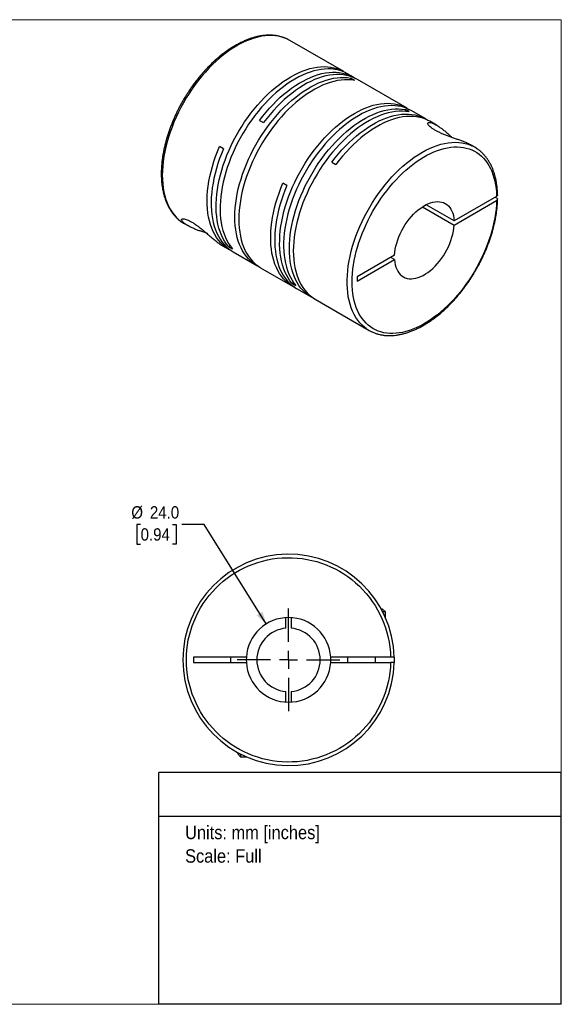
# Model space of a CAD drawing. Header units: millimetres. Extents: x 0 to 432, y 0 to 279.
# Tile 2 of 2: x 278 to 432, y 0 to 279. Entities that reach past the tile are written whole.
import ezdxf
from ezdxf.enums import TextEntityAlignment as Align

# ---------------------------------------------------------------- set-up
doc = ezdxf.new("R2010")
doc.units = ezdxf.units.MM
doc.linetypes.add('SLD-Solid', pattern=[0])
doc.layers.add('SLD-0', color=7, linetype='SLD-Solid', lineweight=25)
doc.layers.add('TEXT', color=140, linetype='SLD-Solid', lineweight=25)
doc.styles.add('SLDTEXTSTYLE0', font='GOTHIC.TTF', dxfattribs={"width": 0.913})
doc.dimstyles.new('SLDDIMSTYLE0', dxfattribs={"dimtxt": 3.5, "dimasz": 3.5, "dimexe": 0, "dimexo": 0.0625, "dimgap": 0.875, "dimtad": 0, "dimtih": 1, "dimtoh": 1, "dimdec": 1, "dimrnd": 1e-09, "dimzin": 4, "dimdsep": 46, "dimtxsty": 'SLDTEXTSTYLE0', "dimsah": 1, "dimcen": 0, "dimadec": 0, "dimazin": 1, "dimtfac": 1, "dimtdec": 1, "dimtofl": 0, "dimtmove": 0, "dimatfit": 3, "dimfxl": 0, "dimfrac": 2, "dimtolj": 1, "dimtzin": 12, "dimarcsym": 0})

# ---------------------------------------------------------------- blocks, each defined once
blk = doc.blocks.new('SW_NOTE_0')
at = {"layer": 'TEXT', "color": 0, "insert": (0, 4.87), "char_height": 3.81, "attachment_point": 1, "style": 'SLDTEXTSTYLE0'}
blk.add_mtext('Units: mm [inches]', dxfattribs=at)
blk = doc.blocks.new('SW_NOTE_0_1')
at = {"layer": 'TEXT', "color": 0, "insert": (0, 4.87), "char_height": 3.81, "attachment_point": 1, "style": 'SLDTEXTSTYLE0'}
blk.add_mtext('Scale: Full', dxfattribs=at)
blk = doc.blocks.new('Block1')
at = {"layer": 'TEXT'}
for p, q in [((431.8, 65.76), (317.5, 65.76)), ((317.5, 0), (317.5, 65.76)), ((431.8, 0), (431.8, 65.76)), ((317.5, 53.39), (431.8, 53.39)), ((431.8, 0), (317.5, 0))]:
    blk.add_line(p, q, dxfattribs=at)
at = {"layer": 'TEXT', "color": 140}
for name, p in [('SW_NOTE_0', (324.99, 45.8)), ('SW_NOTE_0_1', (324.99, 39.13))]:
    blk.add_blockref(name, p, dxfattribs=at)
at = {"layer": 'TEXT', "color": 140, "style": 'SLDTEXTSTYLE0', "width": 0.913, "flags": 2}
for tag, height, p in [('AUTOATTR0', 4.23, (353.81, 56.71)), ('AUTOATTR1_0', 4.76, (333.82, 29.88)), ('AUTOATTR1_1', 4.76, (322.1, 23.73)), ('AUTOATTR1_2', 4.76, (337.78, 17.57))]:
    blk.add_attdef(tag, text='', height=height, dxfattribs=at).set_placement(p, align=Align.BOTTOM_LEFT)
blk = doc.blocks.new('Block2')
at = {"color": 7, "linetype": 'SLD-Solid', "lineweight": 18}
for p, q in [((0, 279.4), (431.8, 279.4)), ((0, 279.4), (0, 0)), ((431.8, 279.4), (431.8, 0)), ((0, 0), (431.8, 0))]:
    blk.add_line(p, q, dxfattribs=at)
blk = doc.blocks.new('_D_5')
at = {"layer": 'SLD-0'}
for p, q in [((312.35, 136.16), (311.28, 136.16)), ((311.28, 136.16), (311.28, 130.61)), ((321.4, 136.16), (322.46, 136.16)), ((322.46, 136.16), (322.46, 130.61)), ((330.39, 136.16), (324.04, 136.16)), ((348, 107.92), (330.39, 136.16)), ((311.28, 130.61), (312.35, 130.61)), ((322.46, 130.61), (321.4, 130.61))]:
    blk.add_line(p, q, dxfattribs=at)
blk.add_solid([(348, 107.92), (347, 111.42), (345.3, 110.36)], dxfattribs=at)
at = {"layer": 'SLD-0', "char_height": 3.5, "attachment_point": 1, "style": 'SLDTEXTSTYLE0'}
for s, insert in [('%%c', (309.71, 141.34)), ('24.0', (314.99, 141.34)), ('0.94', (312.35, 135.08))]:
    blk.add_mtext(s, dxfattribs=dict(at, insert=insert))
blk = doc.blocks.new('SW_CENTERMARKSYMBOL_2')
at = {"layer": 'SLD-0', "color": 0}
for p, q in [((0, 5.08), (0, 14.54)), ((-5.08, 0), (-14.54, 0)), ((0, 0), (-2.54, 0)), ((0, 0), (0, 2.54)), ((0, 0), (0, -2.54)), ((0, 0), (2.54, 0)), ((5.08, 0), (14.54, 0)), ((0, -5.08), (0, -14.54))]:
    blk.add_line(p, q, dxfattribs=at)

msp = doc.modelspace()

# ---------------------------------------------------------------- linework, layer by layer
for p, q in [((370.01, 264.69), (354.73, 273.51)), ((372.76, 263.1), (371.14, 264.03)), ((373.11, 262.19), (371.98, 262.84)), ((371.98, 262.84), (371.98, 262.34)), ((388.04, 254.28), (373.9, 262.44)), ((388.6, 253.25), (387.46, 253.9)), ((387.46, 253.9), (387.46, 253.4)), ((393.34, 251.22), (389.17, 253.63)), ((346.1, 250.84), (347.23, 250.18)), ((396.33, 249.49), (394.47, 250.56)), ((335.88, 242.77), (334.75, 243.42)), ((407.2, 243.22), (406.19, 243.8)), ((366.68, 238.96), (367.81, 238.31)), ((353.91, 232.36), (352.78, 233.01)), ((413.41, 229.27), (401.38, 222.33)), ((401.38, 222.33), (393.44, 226.91)), ((401.38, 221.1), (413.41, 228.05)), ((413.05, 229.07), (413.41, 228.86)), ((392.38, 226.3), (401.38, 221.1)), ((324.74, 221.54), (325.74, 220.96)), ((335.6, 215.27), (337.46, 214.19)), ((337.73, 215.26), (337.29, 215.01)), ((337.29, 215.01), (338.42, 214.35)), ((338.59, 213.54), (345.31, 209.66)), ((384.44, 212.55), (373.82, 206.42)), ((373.82, 205.19), (384.44, 211.33)), ((384.44, 211.33), (383.38, 211.94)), ((346.44, 209.01), (355.49, 203.79)), ((355.76, 204.85), (355.32, 204.6)), ((355.32, 204.6), (356.45, 203.94)), ((373.82, 206.42), (373.82, 205.19)), ((356.63, 203.13), (360.8, 200.72)), ((361.93, 200.07), (377.2, 191.25)), ((381.05, 112.14), (380.67, 112.14)), ((381.85, 111.34), (381.05, 112.14)), ((353.6, 106.71), (353.6, 109.72)), ((355.1, 109.72), (355.1, 106.71)), ((381.85, 111.34), (381.09, 111.34)), ((381.85, 109.73), (381.85, 111.34)), ((342.38, 98.49), (327.35, 98.49)), ((327.35, 98.49), (327.35, 96.99)), ((337.85, 98.49), (337.85, 96.99)), ((342.38, 98.49), (342.35, 97.74)), ((383.34, 98.49), (366.33, 98.49)), ((371.05, 98.49), (371.05, 96.99)), ((379.05, 96.99), (379.05, 98.49)), ((327.35, 96.99), (342.38, 96.99)), ((342.35, 97.74), (342.38, 96.99)), ((366.33, 96.99), (383.34, 96.99)), ((353.6, 85.77), (353.6, 88.77)), ((355.1, 88.77), (355.1, 85.77)), ((339.95, 71.42), (339.95, 71.04)), ((339.95, 71.04), (340.75, 70.24)), ((340.75, 71), (340.75, 70.24)), ((340.75, 70.24), (342.36, 70.24))]:
    msp.add_line(p, q)
at = {"flags": 128}
for points in [[(353.91, 273.93), (353.33, 274.18), (352.47, 274.47), (351.58, 274.68), (350.66, 274.83), (349.71, 274.9), (348.73, 274.9), (347.73, 274.83), (346.71, 274.68), (345.66, 274.47), (344.61, 274.18), (343.54, 273.82), (342.46, 273.39), (341.37, 272.89), (340.28, 272.33), (339.19, 271.7), (338.1, 271), (337.01, 270.24), (335.93, 269.43), (334.86, 268.55), (333.8, 267.62), (332.76, 266.64), (331.74, 265.6), (330.74, 264.52), (329.76, 263.39), (328.81, 262.22), (327.89, 261.01), (327, 259.76), (326.14, 258.49), (325.32, 257.18), (324.54, 255.85), (323.8, 254.49), (323.1, 253.12), (322.44, 251.73), (321.83, 250.33), (321.27, 248.92), (320.76, 247.51), (320.29, 246.1), (319.88, 244.7), (319.52, 243.3), (319.22, 241.91), (318.97, 240.54), (318.77, 239.18), (318.63, 237.85), (318.55, 236.55), (318.52, 235.27), (318.55, 234.02), (318.63, 232.81), (318.78, 231.64), (318.97, 230.52), (319.22, 229.43), (319.53, 228.4), (319.89, 227.42), (320.3, 226.48), (320.76, 225.61), (321.28, 224.79), (321.84, 224.04), (322.45, 223.34), (323.11, 222.71), (323.81, 222.15), (323.93, 222.06)], [(354.73, 273.51), (354.15, 273.82), (353.91, 273.93)], [(337.29, 215.01), (336.72, 215.74), (336.19, 216.54), (335.71, 217.39), (335.29, 218.3), (334.91, 219.26), (334.59, 220.27), (334.32, 221.34), (334.11, 222.44), (333.95, 223.59), (333.85, 224.78), (333.8, 226.01), (333.81, 227.27), (333.87, 228.56), (333.99, 229.88), (334.16, 231.22), (334.39, 232.58), (334.68, 233.95), (335.01, 235.34), (335.4, 236.74), (335.84, 238.14), (336.33, 239.55), (336.87, 240.95), (337.46, 242.34), (338.09, 243.73), (338.77, 245.1), (339.49, 246.46), (340.26, 247.79), (341.06, 249.11), (341.89, 250.39), (342.77, 251.64), (343.67, 252.86), (344.6, 254.05), (345.56, 255.19), (346.55, 256.29), (347.56, 257.34), (348.59, 258.35), (349.63, 259.3), (350.69, 260.2), (351.76, 261.04), (352.84, 261.82), (353.92, 262.54), (355.01, 263.2), (356.09, 263.8), (357.18, 264.33), (358.26, 264.79), (359.33, 265.18), (360.39, 265.51), (361.43, 265.76), (362.46, 265.94), (363.47, 266.05), (364.45, 266.09), (365.41, 266.06), (366.35, 265.96), (367.25, 265.78), (368.12, 265.53), (368.96, 265.21), (369.76, 264.83), (370.52, 264.37), (370.56, 264.34)], [(371.14, 264.03), (370.89, 264.17), (370.09, 264.56), (369.25, 264.88), (368.38, 265.13), (367.48, 265.3), (366.54, 265.41), (365.58, 265.44), (364.6, 265.4), (363.59, 265.29), (362.56, 265.11), (361.52, 264.85), (360.46, 264.53), (359.39, 264.14), (358.31, 263.67), (357.23, 263.15), (356.14, 262.55), (355.05, 261.89), (353.97, 261.17), (352.89, 260.38), (351.82, 259.54), (350.76, 258.64), (349.72, 257.69), (348.69, 256.69), (347.68, 255.64), (346.7, 254.54), (345.73, 253.39), (344.8, 252.21), (343.9, 250.99), (343.03, 249.74), (342.19, 248.45), (341.39, 247.14), (340.63, 245.81), (339.9, 244.45), (339.23, 243.08), (338.59, 241.69), (338, 240.29), (337.46, 238.89), (336.97, 237.49), (336.53, 236.09), (336.14, 234.69), (335.81, 233.3), (335.52, 231.92), (335.29, 230.57), (335.12, 229.22), (335, 227.91), (334.94, 226.62), (334.93, 225.36), (334.98, 224.13), (335.08, 222.94), (335.24, 221.79), (335.45, 220.68), (335.72, 219.62), (336.04, 218.61), (336.42, 217.64), (336.84, 216.74), (337.32, 215.88), (337.85, 215.09), (338.42, 214.35)], [(345.89, 209.36), (345.84, 209.38), (345.07, 209.81), (344.33, 210.31), (343.64, 210.88), (342.99, 211.51), (342.38, 212.2), (341.83, 212.96), (341.32, 213.77), (340.86, 214.65), (340.45, 215.58), (340.09, 216.56), (339.79, 217.59), (339.54, 218.67), (339.35, 219.79), (339.21, 220.96), (339.13, 222.16), (339.1, 223.4), (339.13, 224.67), (339.21, 225.97), (339.35, 227.3), (339.54, 228.64), (339.79, 230.01), (340.09, 231.39), (340.45, 232.78), (340.86, 234.18), (341.32, 235.59), (341.83, 236.99), (342.38, 238.39), (342.99, 239.78), (343.64, 241.16), (344.33, 242.53), (345.07, 243.88), (345.84, 245.21), (346.66, 246.51), (347.51, 247.78), (348.39, 249.03), (349.31, 250.23), (350.25, 251.4), (351.22, 252.53), (352.21, 253.61), (353.23, 254.65), (354.26, 255.63), (355.31, 256.57), (356.38, 257.44), (357.45, 258.26), (358.53, 259.03), (359.61, 259.73), (360.7, 260.36), (361.79, 260.93), (362.87, 261.44), (363.95, 261.88), (365.01, 262.25), (366.07, 262.55), (367.11, 262.77), (368.13, 262.93), (369.13, 263.02), (370.1, 263.03), (371.06, 262.97), (371.98, 262.84)], [(346.1, 250.84), (347.02, 252.03), (347.97, 253.19), (348.95, 254.31), (349.95, 255.38), (350.97, 256.4), (352.01, 257.37), (353.06, 258.29), (354.13, 259.15), (355.21, 259.95), (356.29, 260.7), (357.37, 261.38), (358.46, 262), (359.55, 262.55), (360.63, 263.04), (361.7, 263.46), (362.76, 263.81), (363.81, 264.09), (364.85, 264.29), (365.86, 264.43), (366.86, 264.5), (367.83, 264.49), (368.77, 264.41), (369.69, 264.26), (370.57, 264.04), (371.42, 263.74), (372.23, 263.38), (373.01, 262.95), (373.32, 262.75)], [(373.9, 262.44), (373.37, 262.73), (372.55, 263.09), (371.7, 263.38), (370.82, 263.61), (369.9, 263.76), (368.96, 263.84), (367.99, 263.84), (366.99, 263.78), (365.98, 263.64), (364.95, 263.43), (363.9, 263.15), (362.83, 262.8), (361.76, 262.39), (360.68, 261.9), (359.59, 261.35), (358.51, 260.73), (357.42, 260.05), (356.34, 259.3), (355.26, 258.5), (354.2, 257.63), (353.14, 256.72), (352.1, 255.74), (351.08, 254.72), (350.08, 253.65), (349.1, 252.54), (348.15, 251.38), (347.23, 250.18)], [(373.11, 262.19), (372.19, 262.32), (371.24, 262.38), (370.26, 262.36), (369.26, 262.28), (368.24, 262.12), (367.2, 261.89), (366.14, 261.59), (365.08, 261.22), (364, 260.79), (362.92, 260.28), (361.83, 259.71), (360.75, 259.07), (359.66, 258.37), (358.58, 257.61), (357.51, 256.79), (356.44, 255.91), (355.39, 254.98), (354.36, 253.99), (353.34, 252.96), (352.35, 251.88), (351.38, 250.75), (350.44, 249.58), (349.52, 248.37), (348.64, 247.13), (347.79, 245.86), (346.97, 244.55), (346.2, 243.23), (345.46, 241.88), (344.77, 240.51), (344.12, 239.13), (343.51, 237.74), (342.96, 236.34), (342.45, 234.93), (341.99, 233.53), (341.58, 232.13), (341.22, 230.74), (340.92, 229.36), (340.67, 227.99), (340.48, 226.64), (340.34, 225.32), (340.26, 224.02), (340.23, 222.75), (340.26, 221.51), (340.34, 220.3), (340.48, 219.14), (340.67, 218.01), (340.92, 216.94), (341.22, 215.9), (341.58, 214.92), (341.99, 213.99), (342.45, 213.12), (342.96, 212.3), (343.51, 211.55), (344.12, 210.85), (344.77, 210.22), (345.46, 209.66), (346.2, 209.16), (346.44, 209.01)], [(355.32, 204.6), (354.75, 205.33), (354.22, 206.13), (353.74, 206.98), (353.32, 207.89), (352.94, 208.85), (352.62, 209.86), (352.35, 210.93), (352.14, 212.03), (351.98, 213.18), (351.88, 214.37), (351.83, 215.6), (351.84, 216.86), (351.9, 218.15), (352.02, 219.47), (352.19, 220.81), (352.42, 222.17), (352.71, 223.54), (353.04, 224.93), (353.43, 226.33), (353.87, 227.73), (354.36, 229.14), (354.9, 230.54), (355.49, 231.93), (356.13, 233.32), (356.8, 234.69), (357.53, 236.05), (358.29, 237.38), (359.09, 238.7), (359.92, 239.98), (360.8, 241.24), (361.7, 242.46), (362.63, 243.64), (363.6, 244.78), (364.58, 245.88), (365.59, 246.93), (366.62, 247.94), (367.66, 248.89), (368.72, 249.79), (369.79, 250.63), (370.87, 251.41), (371.95, 252.13), (373.04, 252.79), (374.13, 253.39), (375.21, 253.92), (376.29, 254.38), (377.36, 254.77), (378.42, 255.1), (379.46, 255.35), (380.49, 255.53), (381.5, 255.65), (382.48, 255.68), (383.44, 255.65), (384.38, 255.55), (385.28, 255.37), (386.15, 255.12), (386.99, 254.8), (387.79, 254.42), (388.55, 253.96), (388.59, 253.93)], [(389.17, 253.63), (388.92, 253.76), (388.12, 254.15), (387.28, 254.47), (386.41, 254.72), (385.51, 254.89), (384.58, 255), (383.61, 255.03), (382.63, 254.99), (381.62, 254.88), (380.59, 254.7), (379.55, 254.44), (378.49, 254.12), (377.42, 253.73), (376.34, 253.27), (375.26, 252.74), (374.17, 252.14), (373.08, 251.48), (372, 250.76), (370.92, 249.98), (369.85, 249.13), (368.79, 248.24), (367.75, 247.28), (366.72, 246.28), (365.71, 245.23), (364.73, 244.13), (363.77, 242.98), (362.83, 241.8), (361.93, 240.58), (361.06, 239.33), (360.22, 238.04), (359.42, 236.73), (358.66, 235.4), (357.94, 234.04), (357.26, 232.67), (356.62, 231.28), (356.04, 229.88), (355.5, 228.48), (355, 227.08), (354.56, 225.68), (354.17, 224.28), (353.84, 222.89), (353.55, 221.52), (353.33, 220.16), (353.15, 218.82), (353.03, 217.5), (352.97, 216.21), (352.96, 214.95), (353.01, 213.72), (353.11, 212.53), (353.27, 211.38), (353.48, 210.27), (353.75, 209.21), (354.07, 208.2), (354.45, 207.23), (354.88, 206.33), (355.35, 205.47), (355.88, 204.68), (356.45, 203.94)], [(361.37, 200.42), (361.33, 200.44), (360.55, 200.87), (359.82, 201.37), (359.12, 201.94), (358.47, 202.57), (357.87, 203.26), (357.31, 204.02), (356.8, 204.83), (356.34, 205.71), (355.93, 206.64), (355.58, 207.62), (355.28, 208.65), (355.03, 209.73), (354.83, 210.85), (354.69, 212.02), (354.61, 213.22), (354.58, 214.46), (354.61, 215.73), (354.69, 217.03), (354.83, 218.36), (355.03, 219.7), (355.28, 221.07), (355.58, 222.45), (355.93, 223.84), (356.34, 225.24), (356.8, 226.65), (357.31, 228.05), (357.87, 229.45), (358.47, 230.84), (359.12, 232.22), (359.82, 233.59), (360.55, 234.94), (361.33, 236.27), (362.14, 237.57), (362.99, 238.84), (363.88, 240.09), (364.79, 241.29), (365.73, 242.46), (366.7, 243.59), (367.7, 244.67), (368.71, 245.71), (369.75, 246.69), (370.8, 247.63), (371.86, 248.5), (372.93, 249.33), (374.02, 250.09), (375.1, 250.79), (376.19, 251.42), (377.27, 252), (378.36, 252.5), (379.43, 252.94), (380.5, 253.31), (381.55, 253.61), (382.59, 253.83), (383.61, 253.99), (384.61, 254.08), (385.59, 254.09), (386.54, 254.03), (387.46, 253.9)], [(388.6, 253.25), (387.67, 253.38), (386.72, 253.44), (385.74, 253.42), (384.74, 253.34), (383.72, 253.18), (382.68, 252.95), (381.63, 252.65), (380.56, 252.28), (379.49, 251.85), (378.41, 251.34), (377.32, 250.77), (376.23, 250.13), (375.15, 249.43), (374.07, 248.67), (372.99, 247.85), (371.93, 246.97), (370.88, 246.04), (369.85, 245.05), (368.83, 244.02), (367.84, 242.94), (366.87, 241.81), (365.92, 240.64), (365.01, 239.43), (364.12, 238.19), (363.27, 236.92), (362.46, 235.61), (361.68, 234.29), (360.95, 232.94), (360.25, 231.57), (359.6, 230.19), (359, 228.8), (358.44, 227.4), (357.93, 225.99), (357.47, 224.59), (357.07, 223.19), (356.71, 221.8), (356.41, 220.42), (356.16, 219.05), (355.97, 217.7), (355.83, 216.38), (355.74, 215.08), (355.71, 213.81), (355.74, 212.57), (355.83, 211.36), (355.97, 210.2), (356.16, 209.07), (356.41, 208), (356.71, 206.96), (357.07, 205.98), (357.47, 205.05), (357.93, 204.18), (358.44, 203.37), (359, 202.61), (359.6, 201.91), (360.25, 201.28), (360.95, 200.72), (361.68, 200.22), (361.93, 200.07)], [(366.68, 238.96), (367.6, 240.16), (368.55, 241.31), (369.53, 242.43), (370.53, 243.5), (371.55, 244.52), (372.59, 245.49), (373.64, 246.41), (374.71, 247.27), (375.78, 248.08), (376.86, 248.82), (377.95, 249.5), (379.04, 250.12), (380.12, 250.67), (381.2, 251.16), (382.28, 251.58), (383.34, 251.93), (384.39, 252.21), (385.43, 252.42), (386.44, 252.55), (387.43, 252.62), (388.4, 252.61), (389.35, 252.53), (390.26, 252.38), (391.15, 252.16), (392, 251.87), (392.81, 251.5), (393.59, 251.07), (393.9, 250.87)], [(394.47, 250.56), (394.2, 250.72), (393.39, 251.11), (392.54, 251.42), (391.65, 251.67), (390.73, 251.84), (389.79, 251.94), (388.81, 251.97), (387.81, 251.92), (386.79, 251.8), (385.74, 251.6), (384.68, 251.34), (383.61, 251), (382.52, 250.59), (381.43, 250.1), (380.33, 249.55), (379.23, 248.94), (378.13, 248.26), (377.04, 247.51), (375.95, 246.7), (374.86, 245.83), (373.8, 244.91), (372.74, 243.93), (371.71, 242.9), (370.7, 241.82), (369.71, 240.69), (368.74, 239.52), (367.81, 238.31)], [(338.04, 213.89), (337.98, 213.92), (337.19, 214.36), (336.45, 214.87), (335.75, 215.44), (335.09, 216.09), (334.48, 216.79), (333.92, 217.57), (333.41, 218.4), (332.96, 219.29), (332.55, 220.24), (332.2, 221.24), (331.9, 222.29), (331.66, 223.39), (331.47, 224.53), (331.34, 225.72), (331.27, 226.95), (331.25, 228.21), (331.29, 229.5), (331.39, 230.83), (331.54, 232.18), (331.76, 233.54), (332.02, 234.93), (332.34, 236.33), (332.72, 237.75), (333.15, 239.16), (333.63, 240.59), (334.16, 242.01), (334.75, 243.42)], [(376.44, 191.74), (375.91, 192.14), (375.24, 192.74), (374.6, 193.4), (374.02, 194.12), (373.48, 194.91), (372.99, 195.76), (372.55, 196.66), (372.17, 197.62), (371.83, 198.63), (371.56, 199.69), (371.33, 200.79), (371.16, 201.94), (371.05, 203.13), (371, 204.36), (371, 205.62), (371.05, 206.92), (371.16, 208.24), (371.33, 209.58), (371.56, 210.94), (371.83, 212.33), (372.17, 213.72), (372.55, 215.12), (372.99, 216.53), (373.48, 217.94), (374.02, 219.35), (374.6, 220.75), (375.24, 222.15), (375.91, 223.53), (376.64, 224.89), (377.4, 226.24), (378.2, 227.56), (379.04, 228.85), (379.91, 230.11), (380.82, 231.34), (381.76, 232.53), (382.72, 233.68), (383.71, 234.78), (384.72, 235.84), (385.76, 236.85), (386.81, 237.81), (387.87, 238.71), (388.94, 239.56), (390.03, 240.35), (391.12, 241.07), (392.21, 241.74), (393.3, 242.33), (394.39, 242.86), (395.47, 243.33), (396.55, 243.72), (397.61, 244.04), (398.66, 244.3), (399.69, 244.48), (400.71, 244.59), (401.7, 244.62), (402.66, 244.58), (403.6, 244.48), (404.5, 244.29), (405.38, 244.04), (406.21, 243.72), (406.35, 243.65)], [(335.88, 242.77), (335.3, 241.37), (334.78, 239.97), (334.3, 238.56), (333.87, 237.16), (333.5, 235.77), (333.18, 234.38), (332.91, 233.01), (332.69, 231.66), (332.54, 230.32), (332.43, 229.01), (332.38, 227.73), (332.39, 226.48), (332.46, 225.26), (332.57, 224.08), (332.75, 222.94), (332.98, 221.85), (333.26, 220.8), (333.6, 219.8), (333.99, 218.85), (334.43, 217.96), (334.92, 217.12), (335.46, 216.34), (336.05, 215.63), (336.68, 214.97), (337.36, 214.38), (338.08, 213.86), (338.59, 213.54)], [(356.07, 203.48), (355.74, 203.65), (354.98, 204.1), (354.26, 204.63), (353.58, 205.22), (352.95, 205.87), (352.36, 206.59), (351.82, 207.37), (351.33, 208.2), (350.89, 209.1), (350.5, 210.04), (350.16, 211.04), (349.88, 212.09), (349.65, 213.19), (349.47, 214.33), (349.36, 215.51), (349.29, 216.72), (349.28, 217.97), (349.33, 219.26), (349.44, 220.57), (349.59, 221.9), (349.81, 223.25), (350.08, 224.63), (350.4, 226.01), (350.77, 227.41), (351.2, 228.81), (351.68, 230.21), (352.2, 231.61), (352.78, 233.01)], [(353.91, 232.36), (353.33, 230.96), (352.81, 229.56), (352.33, 228.16), (351.9, 226.75), (351.53, 225.36), (351.21, 223.97), (350.94, 222.6), (350.73, 221.25), (350.57, 219.91), (350.46, 218.6), (350.42, 217.32), (350.42, 216.07), (350.49, 214.85), (350.61, 213.67), (350.78, 212.54), (351.01, 211.44), (351.29, 210.39), (351.63, 209.39), (352.02, 208.44), (352.46, 207.55), (352.95, 206.71), (353.49, 205.94), (354.08, 205.22), (354.71, 204.56), (355.39, 203.97), (356.11, 203.45), (356.63, 203.13)], [(384.44, 212.55), (384.51, 213.39), (384.64, 214.24), (384.82, 215.12), (385.06, 216.01), (385.34, 216.9), (385.68, 217.79), (386.07, 218.68), (386.5, 219.55), (386.97, 220.4), (387.49, 221.24), (388.04, 222.04), (388.62, 222.81), (389.23, 223.53), (389.87, 224.22), (390.52, 224.85), (391.19, 225.43), (391.87, 225.95), (392.56, 226.42), (393.25, 226.82), (393.94, 227.15), (394.63, 227.41), (395.3, 227.61), (395.95, 227.73), (396.59, 227.78), (397.2, 227.76), (397.78, 227.66), (398.33, 227.49), (398.84, 227.26), (399.32, 226.95), (399.75, 226.57), (400.14, 226.13), (400.47, 225.63), (400.76, 225.07), (401, 224.46), (401.18, 223.79), (401.31, 223.08), (401.38, 222.33)], [(323.93, 222.06), (324.55, 221.65), (324.74, 221.54)], [(384.44, 211.33), (384.51, 210.57), (384.64, 209.86), (384.82, 209.2), (385.06, 208.58), (385.34, 208.02), (385.68, 207.52), (386.07, 207.08), (386.5, 206.71), (386.97, 206.4), (387.49, 206.16), (388.04, 205.99), (388.62, 205.9), (389.23, 205.87), (389.87, 205.92), (390.52, 206.05), (391.19, 206.24), (391.87, 206.5), (392.56, 206.84), (393.25, 207.24), (393.94, 207.7), (394.63, 208.22), (395.3, 208.8), (395.95, 209.44), (396.59, 210.12), (397.2, 210.85), (397.78, 211.62), (398.33, 212.42), (398.84, 213.25), (399.32, 214.1), (399.75, 214.98), (400.14, 215.86), (400.47, 216.75), (400.76, 217.65), (401, 218.53), (401.18, 219.41), (401.31, 220.27), (401.38, 221.1)], [(384.34, 98.49), (384.35, 97.74), (384.34, 96.99)]]:
    msp.add_lwpolyline(points, dxfattribs=at)
for centre, radius, start, end in [((402.19, 234.54), 10.02, 54.4938, 65.4733), ((382.21, 199.93), 10.02, 234.7974, 245.3538), ((354.35, 97.74), 30, 1.4325, 358.5675), ((354.35, 97.74), 12, 3.5833, 176.4167), ((354.35, 97.74), 9, 94.7802, 265.2198), ((354.35, 97.74), 9, 274.7802, 85.2198), ((354.35, 97.74), 12, 356.4167, 3.5833), ((354.35, 97.74), 12, 183.5833, 356.4167)]:
    msp.add_arc(centre, radius, start, end)
for points, knots in [([(353.85, 273.95), (353.71, 274.02), (353.29, 274.21), (352.57, 274.46), (351.69, 274.71), (350.77, 274.88), (349.84, 274.98), (348.92, 275.01), (348.02, 274.98), (347.09, 274.89), (346.15, 274.75), (345.2, 274.54), (344.23, 274.28), (343.26, 273.96), (342.28, 273.59), (341.3, 273.15), (340.32, 272.67), (339.33, 272.13), (338.35, 271.55), (337.37, 270.91), (336.4, 270.22), (335.43, 269.49), (334.48, 268.71), (333.54, 267.89), (332.61, 267.03), (331.7, 266.13), (330.81, 265.19), (329.94, 264.22), (329.09, 263.23), (328.27, 262.21), (327.49, 261.18), (326.76, 260.16), (326.12, 259.23), (325.58, 258.39), (325, 257.48), (324.61, 256.81), (324.37, 256.4)], [0, 0, 0, 0, 0.017523, 0.04941, 0.081707, 0.114444, 0.147637, 0.17771, 0.20788, 0.238133, 0.268456, 0.298836, 0.329257, 0.359705, 0.390171, 0.420642, 0.451111, 0.48157, 0.512013, 0.542436, 0.572834, 0.603204, 0.63354, 0.663838, 0.694089, 0.724282, 0.7544, 0.784416, 0.814282, 0.843915, 0.873142, 0.901553, 0.927864, 0.948955, 0.967651, 1, 1, 1, 1]), ([(324.37, 256.4), (324.12, 255.96), (323.77, 255.34), (323.28, 254.42), (322.88, 253.64), (322.42, 252.69), (321.96, 251.7), (321.51, 250.64), (321.07, 249.55), (320.65, 248.43), (320.25, 247.29), (319.88, 246.13), (319.55, 244.96), (319.25, 243.79), (318.98, 242.61), (318.75, 241.44), (318.56, 240.27), (318.42, 239.11), (318.31, 237.96), (318.24, 236.83), (318.22, 235.72), (318.24, 234.62), (318.3, 233.55), (318.41, 232.51), (318.56, 231.49), (318.76, 230.5), (319, 229.54), (319.28, 228.62), (319.61, 227.73), (319.98, 226.88), (320.39, 226.07), (320.85, 225.3), (321.35, 224.57), (321.89, 223.89), (322.48, 223.26), (323.11, 222.68), (323.58, 222.3), (323.85, 222.12), (323.87, 222.1)], [0, 0, 0, 0, 0.033509, 0.046947, 0.069263, 0.0924, 0.117192, 0.143037, 0.169695, 0.196973, 0.224734, 0.252877, 0.281327, 0.310025, 0.338927, 0.367999, 0.397212, 0.426544, 0.455979, 0.485501, 0.515099, 0.544766, 0.574493, 0.604274, 0.634105, 0.663981, 0.693899, 0.72386, 0.753861, 0.783904, 0.813995, 0.844138, 0.874347, 0.90464, 0.935041, 0.965584, 0.996308, 1, 1, 1, 1]), ([(406.19, 243.8), (406.13, 243.83), (405.93, 243.95), (405.49, 244.17), (404.83, 244.47), (404, 244.81), (403.04, 245.17), (402.02, 245.53), (401.01, 245.88), (399.98, 246.25), (398.98, 246.63), (398, 247.03), (397.08, 247.45), (396.23, 247.88), (395.47, 248.32), (394.83, 248.77), (394.32, 249.22), (393.99, 249.63), (393.87, 249.96), (393.95, 250.17), (394.23, 250.27), (394.71, 250.22), (395.31, 250.02), (395.9, 249.73), (396.44, 249.43), (397.03, 249.07), (397.7, 248.6), (398.47, 248.01), (399.33, 247.29), (400.11, 246.61), (400.6, 246.14), (400.78, 245.96)], [0, 0, 0, 0, 0.011166, 0.04179, 0.072407, 0.111153, 0.150624, 0.184689, 0.219486, 0.251209, 0.283711, 0.314618, 0.346367, 0.377688, 0.409942, 0.443487, 0.478166, 0.516153, 0.555607, 0.593543, 0.632571, 0.678776, 0.72626, 0.756731, 0.787208, 0.818493, 0.849783, 0.890972, 0.932167, 0.974592, 1, 1, 1, 1]), ([(413.41, 228.05), (413.27, 221.74), (411.01, 214.53), (403.24, 201.41), (398.04, 196.03), (387.25, 189.96), (382.1, 189.52), (374.53, 194.01), (372.4, 198.76), (372.4, 211.22), (374.53, 218.42), (382.1, 231.66), (387.25, 237.16), (398.04, 243.54), (403.24, 244.17), (411.01, 240.03), (413.27, 235.42), (413.41, 229.27)], [0, 0, 0, 0, 0.125, 0.125, 0.25, 0.25, 0.375, 0.375, 0.5, 0.5, 0.625, 0.625, 0.75, 0.75, 0.875, 0.875, 1, 1, 1, 1]), ([(413.7, 229.69), (413.69, 229.83), (413.69, 230.35), (413.63, 231.2), (413.52, 232.25), (413.37, 233.27), (413.18, 234.26), (412.94, 235.22), (412.66, 236.14), (412.33, 237.03), (411.96, 237.88), (411.55, 238.69), (411.09, 239.46), (410.59, 240.19), (410.04, 240.87), (409.45, 241.5), (408.82, 242.08), (408.36, 242.46), (408.09, 242.64), (408.06, 242.66)], [0, 0, 0, 0, 0.025743, 0.089367, 0.153107, 0.216952, 0.280894, 0.344928, 0.409051, 0.473262, 0.537563, 0.601964, 0.666479, 0.731135, 0.795969, 0.861036, 0.926404, 0.992162, 1, 1, 1, 1]), ([(413.69, 229.69), (413.69, 229.64), (413.69, 229.53), (413.58, 229.39), (413.46, 229.31), (413.41, 229.27)], [0, 0, 0, 0, 0.295247, 0.720102, 1, 1, 1, 1]), ([(407.57, 208.36), (407.82, 208.8), (408.16, 209.42), (408.65, 210.33), (409.05, 211.12), (409.51, 212.06), (409.97, 213.06), (410.43, 214.12), (410.87, 215.21), (411.29, 216.33), (411.69, 217.47), (412.05, 218.63), (412.39, 219.8), (412.69, 220.97), (412.96, 222.15), (413.18, 223.32), (413.37, 224.49), (413.52, 225.65), (413.63, 226.79), (413.68, 227.73), (413.69, 228.27), (413.7, 228.45)], [0, 0, 0, 0, 0.067094, 0.093999, 0.138683, 0.185009, 0.234647, 0.286397, 0.339773, 0.39439, 0.449974, 0.506324, 0.563287, 0.620749, 0.678619, 0.736827, 0.795319, 0.85405, 0.912985, 0.972095, 1, 1, 1, 1]), ([(413.41, 228.86), (413.5, 228.81), (413.57, 228.75), (413.68, 228.61), (413.7, 228.53), (413.7, 228.31), (413.59, 228.16), (413.41, 228.05)], [0, 0, 0, 0, 0.25, 0.25, 0.5, 0.5, 1, 1, 1, 1]), ([(331.03, 218.87), (330.88, 218.91), (330.34, 219.07), (329.48, 219.35), (328.45, 219.71), (327.48, 220.1), (326.66, 220.47), (326, 220.81), (325.46, 221.12), (324.99, 221.43), (324.56, 221.77), (324.21, 222.12), (324, 222.44), (323.97, 222.68), (324.09, 222.84), (324.35, 222.91), (324.74, 222.89), (325.25, 222.75), (325.85, 222.52), (326.56, 222.16), (327.34, 221.7), (328.2, 221.12), (329.14, 220.42), (330.13, 219.63), (331.12, 218.79), (332.07, 217.97), (333.01, 217.18), (333.92, 216.43), (334.71, 215.84), (335.27, 215.46), (335.52, 215.32), (335.61, 215.27)], [0, 0, 0, 0, 0.015649, 0.054985, 0.09432, 0.134731, 0.175135, 0.204705, 0.23427, 0.264607, 0.294936, 0.333451, 0.372689, 0.406628, 0.4413, 0.472965, 0.50541, 0.536306, 0.568046, 0.599405, 0.631702, 0.665392, 0.700228, 0.738596, 0.778466, 0.816782, 0.856205, 0.902135, 0.949291, 0.984048, 1, 1, 1, 1]), ([(378.09, 190.8), (378.24, 190.74), (378.65, 190.54), (379.37, 190.29), (380.25, 190.05), (381.17, 189.88), (382.09, 189.78), (383.01, 189.75), (383.92, 189.78), (384.84, 189.87), (385.79, 190.01), (386.74, 190.22), (387.7, 190.48), (388.67, 190.8), (389.65, 191.17), (390.64, 191.6), (391.62, 192.09), (392.61, 192.63), (393.59, 193.21), (394.57, 193.85), (395.54, 194.54), (396.5, 195.27), (397.46, 196.05), (398.4, 196.87), (399.32, 197.73), (400.23, 198.63), (401.13, 199.57), (402, 200.53), (402.84, 201.53), (403.66, 202.55), (404.44, 203.58), (405.17, 204.6), (405.81, 205.53), (406.36, 206.36), (406.93, 207.28), (407.32, 207.94), (407.57, 208.36)], [0, 0, 0, 0, 0.01709, 0.048991, 0.081302, 0.114054, 0.147262, 0.177348, 0.20753, 0.237797, 0.268134, 0.298527, 0.328961, 0.359423, 0.389902, 0.420386, 0.450869, 0.481341, 0.511798, 0.542234, 0.572646, 0.603029, 0.633379, 0.66369, 0.693954, 0.724161, 0.754292, 0.784321, 0.8142, 0.843846, 0.873086, 0.901509, 0.927832, 0.948932, 0.967637, 1, 1, 1, 1]), ([(383.34, 96.99), (383.15, 89.37), (379.95, 82.13), (368.96, 71.56), (361.6, 68.65), (346.35, 68.84), (339.07, 71.94), (328.36, 82.8), (325.35, 90.12), (325.35, 105.37), (328.36, 112.69), (339.07, 123.54), (346.35, 126.64), (361.6, 126.84), (368.96, 123.93), (379.95, 113.36), (383.15, 106.12), (383.34, 98.49)], [0, 0, 0, 0, 0.125, 0.125, 0.25, 0.25, 0.375, 0.375, 0.5, 0.5, 0.625, 0.625, 0.75, 0.75, 0.875, 0.875, 1, 1, 1, 1]), ([(384.34, 98.49), (384.34, 98.49), (384.32, 98.49), (384.22, 98.49), (384.14, 98.49), (383.87, 98.49), (383.61, 98.49), (383.34, 98.49)], [0, 0, 0, 0, 0.25, 0.25, 0.5, 0.5, 1, 1, 1, 1]), ([(384.34, 96.99), (384.34, 96.99), (384.32, 96.99), (384.22, 96.99), (384.14, 96.99), (383.87, 96.99), (383.61, 96.99), (383.34, 96.99)], [0, 0, 0, 0, 0.25, 0.25, 0.5, 0.5, 1, 1, 1, 1])]:
    msp.add_open_spline(points, degree=3, knots=knots)

# ---------------------------------------------------------------- block references
at = {"color": 7, "linetype": 'Continuous'}
for name in ['Block2', 'Block1']:
    msp.add_blockref(name, (0, 0), dxfattribs=at)
at = {"layer": 'SLD-0'}
msp.add_blockref('SW_CENTERMARKSYMBOL_2', (354.35, 97.74), dxfattribs=at)

# ---------------------------------------------------------------- dimensions: what is measured, and where the dimension line sits
dim = msp.add_diameter_dim_2p(p1=(360.7, 87.56), p2=(348, 107.92), dimstyle='SLDDIMSTYLE0', dxfattribs=at)
dim.commit()
dim.dimension.update_dxf_attribs({"geometry": '_D_5', "text_midpoint": (316.87, 136.16), "dimtype": 163})

doc.saveas('drawing.dxf')
